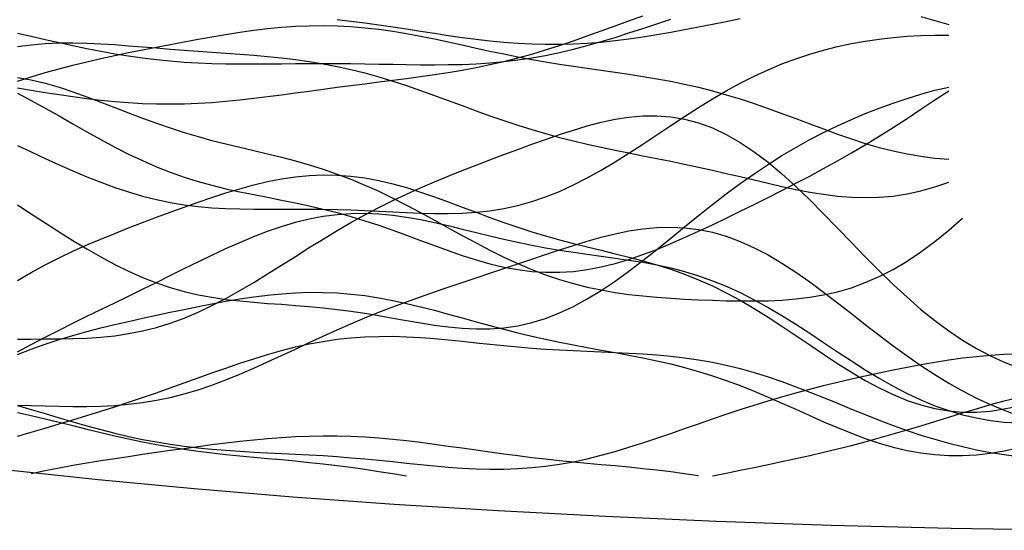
# Model space of a CAD drawing. Extents: x -15.9 to 15.9, y -4.2 to 4.2.
# Tile 5 of 14: x -7.3 to -2.1, y -4.2 to -1.4. Entities that reach past the tile are written whole.
import ezdxf

# ---------------------------------------------------------------- set-up
doc = ezdxf.new("R2010")
doc.units = 0

msp = doc.modelspace()

# ---------------------------------------------------------------- linework, layer by layer
at = {"layer": 'CNC'}
for points in [[(-7.35811, -1.81601), (-7.28341, -1.82796), (-7.20871, -1.83976), (-7.13401, -1.8512), (-7.05931, -1.86203), (-6.98461, -1.87201), (-6.9099, -1.88089), (-6.8352, -1.88844), (-6.7605, -1.89445), (-6.6858, -1.89878), (-6.6111, -1.90131), (-6.5364, -1.902), (-6.46169, -1.90085), (-6.38699, -1.89794), (-6.31229, -1.89338), (-6.23759, -1.88735), (-6.16289, -1.88004), (-6.08819, -1.87171), (-6.01348, -1.86258), (-5.93878, -1.85291), (-5.86408, -1.84292), (-5.78938, -1.83281), (-5.71468, -1.82274), (-5.63998, -1.81281), (-5.56527, -1.80308), (-5.49057, -1.79354), (-5.41587, -1.78411), (-5.34117, -1.77469), (-5.26647, -1.76508), (-5.19177, -1.75509), (-5.11706, -1.74447), (-5.04236, -1.73297), (-4.96766, -1.72035), (-4.89296, -1.70638), (-4.81826, -1.69087), (-4.74356, -1.67369), (-4.66885, -1.65474), (-4.59415, -1.63404), (-4.51945, -1.61164), (-4.44475, -1.5877), (-4.37005, -1.56244), (-4.29535, -1.53618), (-4.22064, -1.50926), (-4.14594, -1.48212), (-4.07124, -1.45521), (-3.99654, -1.429)], [(-7.35811, -1.52204), (-7.28341, -1.53906), (-7.20871, -1.55605), (-7.13401, -1.57278), (-7.05931, -1.58902), (-6.98461, -1.60452), (-6.9099, -1.61904), (-6.8352, -1.63239), (-6.7605, -1.64438), (-6.6858, -1.65489), (-6.6111, -1.66383), (-6.5364, -1.67119), (-6.46169, -1.67698), (-6.38699, -1.68131), (-6.31229, -1.68429), (-6.23759, -1.68611), (-6.16289, -1.68698), (-6.08819, -1.68712), (-6.01348, -1.68677), (-5.93878, -1.68617), (-5.86408, -1.68552), (-5.78938, -1.68502), (-5.71468, -1.6848), (-5.63998, -1.68494), (-5.56527, -1.68549), (-5.49057, -1.68641), (-5.41587, -1.68761), (-5.34117, -1.68895), (-5.26647, -1.69023), (-5.19177, -1.69119), (-5.11706, -1.69158), (-5.04236, -1.6911), (-4.96766, -1.68945), (-4.89296, -1.68635), (-4.81826, -1.68154), (-4.74356, -1.6748), (-4.66885, -1.66596), (-4.59415, -1.65491), (-4.51945, -1.6416), (-4.44475, -1.62608), (-4.37005, -1.60843), (-4.29535, -1.58883), (-4.22064, -1.5675), (-4.14594, -1.54474), (-4.07124, -1.52086), (-3.99654, -1.49624), (-3.92184, -1.47123), (-3.84714, -1.44623)], [(-7.35811, -1.78026), (-7.28341, -1.75603), (-7.20871, -1.73359), (-7.13401, -1.7128), (-7.05931, -1.69349), (-6.98461, -1.67544), (-6.9099, -1.65844), (-6.8352, -1.64225), (-6.7605, -1.62669), (-6.6858, -1.6116), (-6.6111, -1.59686), (-6.5364, -1.58242), (-6.46169, -1.56829), (-6.38699, -1.55454), (-6.31229, -1.54131), (-6.23759, -1.52878), (-6.16289, -1.51716), (-6.08819, -1.50672), (-6.01348, -1.49772), (-5.93878, -1.49042), (-5.86408, -1.48506), (-5.78938, -1.48185), (-5.71468, -1.48094), (-5.63998, -1.48243), (-5.56527, -1.48635), (-5.49057, -1.49264), (-5.41587, -1.50119), (-5.34117, -1.5118), (-5.26647, -1.52422), (-5.19177, -1.53814), (-5.11706, -1.55322), (-5.04236, -1.5691), (-4.96766, -1.58541), (-4.89296, -1.6018), (-4.81826, -1.61796), (-4.74356, -1.6336), (-4.66885, -1.64853), (-4.59415, -1.66261), (-4.51945, -1.67579), (-4.44475, -1.68809), (-4.37005, -1.69964), (-4.29535, -1.71059), (-4.22064, -1.72122), (-4.14594, -1.7318), (-4.07124, -1.74267), (-3.99654, -1.75417), (-3.92184, -1.76664), (-3.84714, -1.78039), (-3.77243, -1.79569), (-3.69773, -1.81274), (-3.62303, -1.83167), (-3.54833, -1.85252), (-3.47363, -1.87524), (-3.39893, -1.89968), (-3.32422, -1.9256), (-3.24952, -1.95267), (-3.17482, -1.98049), (-3.10012, -2.0086), (-3.02542, -2.03648), (-2.95072, -2.06361), (-2.87601, -2.08946), (-2.80131, -2.11351), (-2.72661, -2.13528), (-2.65191, -2.15436), (-2.57721, -2.1704), (-2.50251, -2.18311), (-2.4278, -2.19233), (-2.3531, -2.19796)], [(-5.63998, -1.44893), (-5.56527, -1.45762), (-5.49057, -1.46709), (-5.41587, -1.4773), (-5.34117, -1.48815), (-5.26647, -1.49945), (-5.19177, -1.51101), (-5.11706, -1.52258), (-5.04236, -1.53386), (-4.96766, -1.54458), (-4.89296, -1.55444), (-4.81826, -1.56314), (-4.74356, -1.57044), (-4.66885, -1.57611), (-4.59415, -1.57998), (-4.51945, -1.5819), (-4.44475, -1.58182), (-4.37005, -1.5797), (-4.29535, -1.5756), (-4.22064, -1.56961), (-4.14594, -1.56185), (-4.07124, -1.55249), (-3.99654, -1.54174), (-3.92184, -1.5298), (-3.84714, -1.51688), (-3.77243, -1.50318), (-3.69773, -1.48889), (-3.62303, -1.47417), (-3.54833, -1.45913), (-3.47363, -1.44387)], [(-2.50251, -1.4332), (-2.4278, -1.45454), (-2.3531, -1.47642)], [(-7.35811, -2.12497), (-7.28341, -2.15951), (-7.20871, -2.19404), (-7.13401, -2.22811), (-7.05931, -2.26121), (-6.98461, -2.29286), (-6.9099, -2.32258), (-6.8352, -2.34996), (-6.7605, -2.37464), (-6.6858, -2.39637), (-6.6111, -2.41498), (-6.5364, -2.43043), (-6.46169, -2.44277), (-6.38699, -2.45218), (-6.31229, -2.45891), (-6.23759, -2.46334), (-6.16289, -2.46588), (-6.08819, -2.46698), (-6.01348, -2.46714), (-5.93878, -2.46681), (-5.86408, -2.46643), (-5.78938, -2.46637), (-5.71468, -2.4669), (-5.63998, -2.46821), (-5.56527, -2.47037), (-5.49057, -2.47331), (-5.41587, -2.47686), (-5.34117, -2.48073), (-5.26647, -2.48452), (-5.19177, -2.48773), (-5.11706, -2.48982), (-5.04236, -2.4902), (-4.96766, -2.48828), (-4.89296, -2.48348), (-4.81826, -2.47526), (-4.74356, -2.46319), (-4.66885, -2.44691), (-4.59415, -2.42619), (-4.51945, -2.40093), (-4.44475, -2.37118), (-4.37005, -2.33712), (-4.29535, -2.29907), (-4.22064, -2.25748), (-4.14594, -2.21291), (-4.07124, -2.16599), (-3.99654, -2.11743), (-3.92184, -2.06797), (-3.84714, -2.01834), (-3.77243, -1.96926), (-3.69773, -1.92141), (-3.62303, -1.87538), (-3.54833, -1.83169), (-3.47363, -1.79076), (-3.39893, -1.75288), (-3.32422, -1.71826), (-3.24952, -1.68698), (-3.17482, -1.65904), (-3.10012, -1.63437), (-3.02542, -1.61282), (-2.95072, -1.59421), (-2.87601, -1.57834), (-2.80131, -1.56503), (-2.72661, -1.55411), (-2.65191, -1.54546), (-2.57721, -1.53902), (-2.50251, -1.5348), (-2.4278, -1.53288), (-2.3531, -1.53341)], [(-7.35811, -1.59398), (-7.28341, -1.58396), (-7.20871, -1.57753), (-7.13401, -1.5743), (-7.05931, -1.5738), (-6.98461, -1.57555), (-6.9099, -1.57903), (-6.8352, -1.58377), (-6.7605, -1.58932), (-6.6858, -1.5953), (-6.6111, -1.60139), (-6.5364, -1.60738), (-6.46169, -1.61312), (-6.38699, -1.6186), (-6.31229, -1.62387), (-6.23759, -1.62908), (-6.16289, -1.63443), (-6.08819, -1.64021), (-6.01348, -1.64672), (-5.93878, -1.65427), (-5.86408, -1.66318), (-5.78938, -1.67372), (-5.71468, -1.68613), (-5.63998, -1.70057), (-5.56527, -1.71715), (-5.49057, -1.73588), (-5.41587, -1.75666), (-5.34117, -1.77936), (-5.26647, -1.80371), (-5.19177, -1.82943), (-5.11706, -1.85615), (-5.04236, -1.88349), (-4.96766, -1.91102), (-4.89296, -1.93837), (-4.81826, -1.96515), (-4.74356, -1.99103), (-4.66885, -2.01575), (-4.59415, -2.03911), (-4.51945, -2.061), (-4.44475, -2.08139), (-4.37005, -2.10033), (-4.29535, -2.11796), (-4.22064, -2.13447), (-4.14594, -2.15011), (-4.07124, -2.16516), (-3.99654, -2.17992), (-3.92184, -2.19466), (-3.84714, -2.20963), (-3.77243, -2.22505), (-3.69773, -2.24103), (-3.62303, -2.25762), (-3.54833, -2.27479), (-3.47363, -2.29238), (-3.39893, -2.31014), (-3.32422, -2.32774), (-3.24952, -2.34475), (-3.17482, -2.36068), (-3.10012, -2.375), (-3.02542, -2.38713), (-2.95072, -2.3965), (-2.87601, -2.40256), (-2.80131, -2.40483), (-2.72661, -2.40287), (-2.65191, -2.39635), (-2.57721, -2.38505), (-2.50251, -2.36885), (-2.4278, -2.34779), (-2.3531, -2.322)], [(-7.35811, -1.75937), (-7.28341, -1.77234), (-7.20871, -1.79006), (-7.13401, -1.81175), (-7.05931, -1.83658), (-6.98461, -1.86367), (-6.9099, -1.89218), (-6.8352, -1.9213), (-6.7605, -1.95031), (-6.6858, -1.97858), (-6.6111, -2.00563), (-6.5364, -2.03113), (-6.46169, -2.05491), (-6.38699, -2.07696), (-6.31229, -2.09739), (-6.23759, -2.1165), (-6.16289, -2.13466), (-6.08819, -2.15234), (-6.01348, -2.17009), (-5.93878, -2.18846), (-5.86408, -2.20799), (-5.78938, -2.22917), (-5.71468, -2.25244), (-5.63998, -2.27811), (-5.56527, -2.3064), (-5.49057, -2.33738), (-5.41587, -2.37097), (-5.34117, -2.40697), (-5.26647, -2.44505), (-5.19177, -2.48476), (-5.11706, -2.52556), (-5.04236, -2.56685), (-4.96766, -2.60799), (-4.89296, -2.64834), (-4.81826, -2.68727), (-4.74356, -2.72423), (-4.66885, -2.75872), (-4.59415, -2.79037), (-4.51945, -2.81891), (-4.44475, -2.84418), (-4.37005, -2.86616), (-4.29535, -2.88493), (-4.22064, -2.90068), (-4.14594, -2.9137), (-4.07124, -2.9243), (-3.99654, -2.93286), (-3.92184, -2.93973), (-3.84714, -2.94526), (-3.77243, -2.94972), (-3.69773, -2.95333), (-3.62303, -2.95619), (-3.54833, -2.95828), (-3.47363, -2.95947), (-3.39893, -2.95953), (-3.32422, -2.95808), (-3.24952, -2.95467), (-3.17482, -2.94875), (-3.10012, -2.93975), (-3.02542, -2.92706), (-2.95072, -2.91008), (-2.87601, -2.88828), (-2.80131, -2.86119), (-2.72661, -2.82849), (-2.65191, -2.78996), (-2.57721, -2.74556), (-2.50251, -2.69544), (-2.4278, -2.6399), (-2.3531, -2.57945), (-2.2784, -2.51475)], [(-7.35811, -2.44358), (-7.28341, -2.49144), (-7.20871, -2.53972), (-7.13401, -2.58775), (-7.05931, -2.63483), (-6.98461, -2.68026), (-6.9099, -2.72339), (-6.8352, -2.76363), (-6.7605, -2.80049), (-6.6858, -2.83359), (-6.6111, -2.86272), (-6.5364, -2.88778), (-6.46169, -2.90887), (-6.38699, -2.92618), (-6.31229, -2.9401), (-6.23759, -2.95108), (-6.16289, -2.9597), (-6.08819, -2.96658), (-6.01348, -2.97236), (-5.93878, -2.97768), (-5.86408, -2.98314), (-5.78938, -2.98924), (-5.71468, -2.99637), (-5.63998, -3.0048), (-5.56527, -3.01465), (-5.49057, -3.02584), (-5.41587, -3.03817), (-5.34117, -3.05126), (-5.26647, -3.06459), (-5.19177, -3.07752), (-5.11706, -3.08931), (-5.04236, -3.09919), (-4.96766, -3.10633), (-4.89296, -3.10994), (-4.81826, -3.10929), (-4.74356, -3.10372), (-4.66885, -3.09271), (-4.59415, -3.07588), (-4.51945, -3.05301), (-4.44475, -3.02407), (-4.37005, -2.98919), (-4.29535, -2.9487), (-4.22064, -2.90307), (-4.14594, -2.85291), (-4.07124, -2.79896), (-3.99654, -2.74201), (-3.92184, -2.68293), (-3.84714, -2.62259), (-3.77243, -2.56183), (-3.69773, -2.50145), (-3.62303, -2.44216), (-3.54833, -2.38457), (-3.47363, -2.32918), (-3.39893, -2.27634), (-3.32422, -2.22631), (-3.24952, -2.17919), (-3.17482, -2.135), (-3.10012, -2.09367), (-3.02542, -2.05506), (-2.95072, -2.019), (-2.87601, -1.98531), (-2.80131, -1.95384), (-2.72661, -1.92447), (-2.65191, -1.89717), (-2.57721, -1.87199), (-2.50251, -1.84908), (-2.4278, -1.8287), (-2.3531, -1.81121)], [(-7.35811, -1.8438), (-7.28341, -1.88279), (-7.20871, -1.9238), (-7.13401, -1.96609), (-7.05931, -2.00891), (-6.98461, -2.05152), (-6.9099, -2.09318), (-6.8352, -2.13325), (-6.7605, -2.17117), (-6.6858, -2.2065), (-6.6111, -2.23892), (-6.5364, -2.26828), (-6.46169, -2.29455), (-6.38699, -2.31787), (-6.31229, -2.33851), (-6.23759, -2.35686), (-6.16289, -2.37338), (-6.08819, -2.38864), (-6.01348, -2.40323), (-5.93878, -2.41772), (-5.86408, -2.43269), (-5.78938, -2.44863), (-5.71468, -2.46597), (-5.63998, -2.485), (-5.56527, -2.50589), (-5.49057, -2.52867), (-5.41587, -2.55323), (-5.34117, -2.5793), (-5.26647, -2.60649), (-5.19177, -2.6343), (-5.11706, -2.66213), (-5.04236, -2.6893), (-4.96766, -2.71512), (-4.89296, -2.73889), (-4.81826, -2.75991), (-4.74356, -2.77758), (-4.66885, -2.79135), (-4.59415, -2.8008), (-4.51945, -2.80562), (-4.44475, -2.80563), (-4.37005, -2.8008), (-4.29535, -2.79121), (-4.22064, -2.77709), (-4.14594, -2.75874), (-4.07124, -2.73658), (-3.99654, -2.71107), (-3.92184, -2.68271), (-3.84714, -2.65201), (-3.77243, -2.61944), (-3.69773, -2.58544), (-3.62303, -2.55039), (-3.54833, -2.51459), (-3.47363, -2.47823), (-3.39893, -2.44143), (-3.32422, -2.4042), (-3.24952, -2.36647), (-3.17482, -2.32813), (-3.10012, -2.289), (-3.02542, -2.24887), (-2.95072, -2.20754), (-2.87601, -2.16487), (-2.80131, -2.12072), (-2.72661, -2.07507), (-2.65191, -2.028), (-2.57721, -1.97968), (-2.50251, -1.93041), (-2.4278, -1.88064), (-2.3531, -1.83091)], [(-7.35811, -3.16444), (-7.28341, -3.16379), (-7.20871, -3.16345), (-7.13401, -3.1629), (-7.05931, -3.16152), (-6.98461, -3.15865), (-6.9099, -3.15367), (-6.8352, -3.14594), (-6.7605, -3.13494), (-6.6858, -3.12023), (-6.6111, -3.10147), (-6.5364, -3.07849), (-6.46169, -3.05126), (-6.38699, -3.01989), (-6.31229, -2.98465), (-6.23759, -2.94593), (-6.16289, -2.90424), (-6.08819, -2.86017), (-6.01348, -2.81436), (-5.93878, -2.7675), (-5.86408, -2.72024), (-5.78938, -2.67323), (-5.71468, -2.62702), (-5.63998, -2.58209), (-5.56527, -2.53881), (-5.49057, -2.49744), (-5.41587, -2.45811), (-5.34117, -2.42083), (-5.26647, -2.38551), (-5.19177, -2.35198), (-5.11706, -2.32), (-5.04236, -2.28929), (-4.96766, -2.25956), (-4.89296, -2.23054), (-4.81826, -2.20203), (-4.74356, -2.17388), (-4.66885, -2.14609), (-4.59415, -2.11872), (-4.51945, -2.09199), (-4.44475, -2.06627), (-4.37005, -2.04201), (-4.29535, -2.01981), (-4.22064, -2.00034), (-4.14594, -1.98436), (-4.07124, -1.97264), (-3.99654, -1.96596), (-3.92184, -1.96505), (-3.84714, -1.97058), (-3.77243, -1.9831), (-3.69773, -2.00302), (-3.62303, -2.03058), (-3.54833, -2.06584), (-3.47363, -2.10865), (-3.39893, -2.15867), (-3.32422, -2.21537), (-3.24952, -2.27803), (-3.17482, -2.34576), (-3.10012, -2.41758), (-3.02542, -2.49237), (-2.95072, -2.56898), (-2.87601, -2.64625), (-2.80131, -2.72301), (-2.72661, -2.7982), (-2.65191, -2.8708), (-2.57721, -2.93997), (-2.50251, -3.00497), (-2.4278, -3.06524), (-2.3531, -3.12041), (-2.2784, -3.17023), (-2.2037, -3.21465), (-2.129, -3.25374), (-2.0543, -3.28769), (-1.97959, -3.31679)], [(-7.35811, -2.85025), (-7.28341, -2.80661), (-7.20871, -2.76591), (-7.13401, -2.72796), (-7.05931, -2.69244), (-6.98461, -2.65899), (-6.9099, -2.62724), (-6.8352, -2.59683), (-6.7605, -2.56741), (-6.6858, -2.53874), (-6.6111, -2.51064), (-6.5364, -2.48302), (-6.46169, -2.45593), (-6.38699, -2.42951), (-6.31229, -2.404), (-6.23759, -2.37976), (-6.16289, -2.35719), (-6.08819, -2.33674), (-6.01348, -2.3189), (-5.93878, -2.30415), (-5.86408, -2.29291), (-5.78938, -2.28556), (-5.71468, -2.28236), (-5.63998, -2.28351), (-5.56527, -2.28903), (-5.49057, -2.29884), (-5.41587, -2.31272), (-5.34117, -2.33032), (-5.26647, -2.3512), (-5.19177, -2.3748), (-5.11706, -2.4005), (-5.04236, -2.42765), (-4.96766, -2.45561), (-4.89296, -2.48373), (-4.81826, -2.51146), (-4.74356, -2.5383), (-4.66885, -2.56388), (-4.59415, -2.58798), (-4.51945, -2.61049), (-4.44475, -2.63146), (-4.37005, -2.65108), (-4.29535, -2.6697), (-4.22064, -2.68773), (-4.14594, -2.70573), (-4.07124, -2.72427), (-3.99654, -2.74398), (-3.92184, -2.76547), (-3.84714, -2.7893), (-3.77243, -2.81595), (-3.69773, -2.84581), (-3.62303, -2.8791), (-3.54833, -2.91593), (-3.47363, -2.9562), (-3.39893, -2.99967), (-3.32422, -3.04592), (-3.24952, -3.09438), (-3.17482, -3.14435), (-3.10012, -3.195), (-3.02542, -3.24545), (-2.95072, -3.29477), (-2.87601, -3.342), (-2.80131, -3.38624), (-2.72661, -3.42665), (-2.65191, -3.46245), (-2.57721, -3.49304), (-2.50251, -3.51792), (-2.4278, -3.53675), (-2.3531, -3.54936), (-2.2784, -3.55574), (-2.2037, -3.55602), (-2.129, -3.55046), (-2.0543, -3.53945), (-1.97959, -3.52344)], [(-7.35811, -3.23257), (-7.28341, -3.19262), (-7.20871, -3.15373), (-7.13401, -3.1158), (-7.05931, -3.07862), (-6.98461, -3.04199), (-6.9099, -3.00567), (-6.8352, -2.96944), (-6.7605, -2.93313), (-6.6858, -2.89662), (-6.6111, -2.8599), (-6.5364, -2.82302), (-6.46169, -2.78614), (-6.38699, -2.74953), (-6.31229, -2.71353), (-6.23759, -2.67856), (-6.16289, -2.64512), (-6.08819, -2.61371), (-6.01348, -2.58486), (-5.93878, -2.55908), (-5.86408, -2.53682), (-5.78938, -2.51848), (-5.71468, -2.50435), (-5.63998, -2.49461), (-5.56527, -2.48932), (-5.49057, -2.48839), (-5.41587, -2.49163), (-5.34117, -2.49871), (-5.26647, -2.50917), (-5.19177, -2.52249), (-5.11706, -2.53808), (-5.04236, -2.55529), (-4.96766, -2.57349), (-4.89296, -2.59207), (-4.81826, -2.61045), (-4.74356, -2.62816), (-4.66885, -2.64483), (-4.59415, -2.66023), (-4.51945, -2.67422), (-4.44475, -2.68687), (-4.37005, -2.69833), (-4.29535, -2.70891), (-4.22064, -2.71904), (-4.14594, -2.72922), (-4.07124, -2.74004), (-3.99654, -2.75211), (-3.92184, -2.76603), (-3.84714, -2.78239), (-3.77243, -2.8017), (-3.69773, -2.82439), (-3.62303, -2.85075), (-3.54833, -2.88096), (-3.47363, -2.91502), (-3.39893, -2.9528), (-3.32422, -2.99401), (-3.24952, -3.0382), (-3.17482, -3.08481), (-3.10012, -3.13318), (-3.02542, -3.18255), (-2.95072, -3.23213), (-2.87601, -3.28109), (-2.80131, -3.32864), (-2.72661, -3.37403), (-2.65191, -3.41656), (-2.57721, -3.45566), (-2.50251, -3.49086), (-2.4278, -3.5218), (-2.3531, -3.54828), (-2.2784, -3.5702), (-2.2037, -3.58759), (-2.129, -3.6006), (-2.0543, -3.60943), (-1.97959, -3.61438)], [(-7.35811, -3.51917), (-7.28341, -3.52108), (-7.20871, -3.52318), (-7.13401, -3.52505), (-7.05931, -3.52624), (-6.98461, -3.52624), (-6.9099, -3.52458), (-6.8352, -3.52078), (-6.7605, -3.51444), (-6.6858, -3.50521), (-6.6111, -3.49285), (-6.5364, -3.47721), (-6.46169, -3.45828), (-6.38699, -3.43613), (-6.31229, -3.41096), (-6.23759, -3.38307), (-6.16289, -3.35282), (-6.08819, -3.32066), (-6.01348, -3.28707), (-5.93878, -3.25256), (-5.86408, -3.21761), (-5.78938, -3.18268), (-5.71468, -3.14819), (-5.63998, -3.11448), (-5.56527, -3.0818), (-5.49057, -3.05033), (-5.41587, -3.02013), (-5.34117, -2.9912), (-5.26647, -2.96344), (-5.19177, -2.93669), (-5.11706, -2.91075), (-5.04236, -2.88539), (-4.96766, -2.86037), (-4.89296, -2.83547), (-4.81826, -2.81055), (-4.74356, -2.78548), (-4.66885, -2.76026), (-4.59415, -2.73496), (-4.51945, -2.70978), (-4.44475, -2.68501), (-4.37005, -2.66103), (-4.29535, -2.63835), (-4.22064, -2.61752), (-4.14594, -2.59916), (-4.07124, -2.58393), (-3.99654, -2.57247), (-3.92184, -2.56541), (-3.84714, -2.56332), (-3.77243, -2.56668), (-3.69773, -2.57587), (-3.62303, -2.59113), (-3.54833, -2.61256), (-3.47363, -2.64012), (-3.39893, -2.67359), (-3.32422, -2.71261), (-3.24952, -2.75667), (-3.17482, -2.80514), (-3.10012, -2.85728), (-3.02542, -2.91229), (-2.95072, -2.9693), (-2.87601, -3.02742), (-2.80131, -3.08579), (-2.72661, -3.14358), (-2.65191, -3.20002), (-2.57721, -3.25445), (-2.50251, -3.3063), (-2.4278, -3.35512), (-2.3531, -3.40059), (-2.2784, -3.44252), (-2.2037, -3.48081), (-2.129, -3.51549), (-2.0543, -3.54666), (-1.97959, -3.5745)], [(-7.35811, -3.24674), (-7.28341, -3.21788), (-7.20871, -3.19138), (-7.13401, -3.16706), (-7.05931, -3.14468), (-6.98461, -3.12397), (-6.9099, -3.10464), (-6.8352, -3.0864), (-6.7605, -3.06901), (-6.6858, -3.05224), (-6.6111, -3.03595), (-6.5364, -3.02005), (-6.46169, -3.00454), (-6.38699, -2.9895), (-6.31229, -2.97506), (-6.23759, -2.96146), (-6.16289, -2.94893), (-6.08819, -2.9378), (-6.01348, -2.92836), (-5.93878, -2.92094), (-5.86408, -2.91582), (-5.78938, -2.91326), (-5.71468, -2.91344), (-5.63998, -2.91648), (-5.56527, -2.9224), (-5.49057, -2.93117), (-5.41587, -2.94262), (-5.34117, -2.95654), (-5.26647, -2.97261), (-5.19177, -2.99047), (-5.11706, -3.00971), (-5.04236, -3.02989), (-4.96766, -3.05057), (-4.89296, -3.07132), (-4.81826, -3.09176), (-4.74356, -3.11156), (-4.66885, -3.13048), (-4.59415, -3.14836), (-4.51945, -3.16513), (-4.44475, -3.18082), (-4.37005, -3.19556), (-4.29535, -3.20958), (-4.22064, -3.22316), (-4.14594, -3.23667), (-4.07124, -3.25049), (-3.99654, -3.26504), (-3.92184, -3.28072), (-3.84714, -3.29789), (-3.77243, -3.31688), (-3.69773, -3.33792), (-3.62303, -3.36116), (-3.54833, -3.38663), (-3.47363, -3.41427), (-3.39893, -3.44388), (-3.32422, -3.47516), (-3.24952, -3.5077), (-3.17482, -3.541), (-3.10012, -3.57449), (-3.02542, -3.60755), (-2.95072, -3.63954), (-2.87601, -3.66979), (-2.80131, -3.69769), (-2.72661, -3.72266), (-2.65191, -3.74419), (-2.57721, -3.76186), (-2.50251, -3.77535), (-2.4278, -3.78444), (-2.3531, -3.78905), (-2.2784, -3.78918), (-2.2037, -3.78497), (-2.129, -3.77663), (-2.0543, -3.76444), (-1.97959, -3.74877)], [(-7.35811, -3.6853), (-7.28341, -3.66351), (-7.20871, -3.64162), (-7.13401, -3.61958), (-7.05931, -3.59727), (-6.98461, -3.57459), (-6.9099, -3.55142), (-6.8352, -3.52766), (-6.7605, -3.50326), (-6.6858, -3.47819), (-6.6111, -3.45247), (-6.5364, -3.4262), (-6.46169, -3.39954), (-6.38699, -3.3727), (-6.31229, -3.34595), (-6.23759, -3.31961), (-6.16289, -3.29402), (-6.08819, -3.26956), (-6.01348, -3.24661), (-5.93878, -3.22551), (-5.86408, -3.2066), (-5.78938, -3.19015), (-5.71468, -3.17637), (-5.63998, -3.1654), (-5.56527, -3.1573), (-5.49057, -3.15203), (-5.41587, -3.14949), (-5.34117, -3.14946), (-5.26647, -3.15169), (-5.19177, -3.15583), (-5.11706, -3.16152), (-5.04236, -3.16835), (-4.96766, -3.17592), (-4.89296, -3.18382), (-4.81826, -3.19169), (-4.74356, -3.19924), (-4.66885, -3.2062), (-4.59415, -3.21241), (-4.51945, -3.21779), (-4.44475, -3.22235), (-4.37005, -3.22618), (-4.29535, -3.22947), (-4.22064, -3.23248), (-4.14594, -3.23552), (-4.07124, -3.23895), (-3.99654, -3.24315), (-3.92184, -3.24853), (-3.84714, -3.25545), (-3.77243, -3.26425), (-3.69773, -3.27522), (-3.62303, -3.28857), (-3.54833, -3.30445), (-3.47363, -3.32289), (-3.39893, -3.34385), (-3.32422, -3.36718), (-3.24952, -3.39267), (-3.17482, -3.41999), (-3.10012, -3.44877), (-3.02542, -3.4786), (-2.95072, -3.50902), (-2.87601, -3.53957), (-2.80131, -3.56977), (-2.72661, -3.5992), (-2.65191, -3.62745), (-2.57721, -3.65419), (-2.50251, -3.67913), (-2.4278, -3.70207), (-2.3531, -3.72287), (-2.2784, -3.74148), (-2.2037, -3.7579), (-2.129, -3.77218), (-2.0543, -3.78445), (-1.97959, -3.79482)], [(-7.35811, -3.52046), (-7.28341, -3.54235), (-7.20871, -3.56455), (-7.13401, -3.58675), (-7.05931, -3.60861), (-6.98461, -3.62981), (-6.9099, -3.65004), (-6.8352, -3.66902), (-6.7605, -3.68652), (-6.6858, -3.70237), (-6.6111, -3.71645), (-6.5364, -3.72873), (-6.46169, -3.73923), (-6.38699, -3.74806), (-6.31229, -3.75536), (-6.23759, -3.76136), (-6.16289, -3.76632), (-6.08819, -3.77051), (-6.01348, -3.77424), (-5.93878, -3.77779), (-5.86408, -3.78144), (-5.78938, -3.78543), (-5.71468, -3.78994), (-5.63998, -3.7951), (-5.56527, -3.80096), (-5.49057, -3.8075), (-5.41587, -3.81464), (-5.34117, -3.8222), (-5.26647, -3.82995), (-5.19177, -3.83762), (-5.11706, -3.84486), (-5.04236, -3.85132), (-4.96766, -3.85663), (-4.89296, -3.86043), (-4.81826, -3.86237), (-4.74356, -3.86215), (-4.66885, -3.85953), (-4.59415, -3.85431), (-4.51945, -3.84638), (-4.44475, -3.83571), (-4.37005, -3.82233), (-4.29535, -3.80638), (-4.22064, -3.78804), (-4.14594, -3.76756), (-4.07124, -3.74525), (-3.99654, -3.72145), (-3.92184, -3.69651), (-3.84714, -3.67082), (-3.77243, -3.64472), (-3.69773, -3.61856), (-3.62303, -3.59263), (-3.54833, -3.56719), (-3.47363, -3.54245), (-3.39893, -3.51856), (-3.32422, -3.49561), (-3.24952, -3.47366), (-3.17482, -3.4527), (-3.10012, -3.43271), (-3.02542, -3.41361), (-2.95072, -3.39535), (-2.87601, -3.37785), (-2.80131, -3.36106), (-2.72661, -3.34493), (-2.65191, -3.32949), (-2.57721, -3.31476), (-2.50251, -3.30086), (-2.4278, -3.28791), (-2.3531, -3.27613), (-2.2784, -3.26573), (-2.2037, -3.25699), (-2.129, -3.25021), (-2.0543, -3.24568), (-1.97959, -3.24371)], [(-10.15305, -3.45597), (-9.73169, -3.53458), (-9.29692, -3.60908), (-8.84882, -3.6794), (-8.38742, -3.7455), (-7.91273, -3.8073), (-7.42467, -3.86475), (-6.92309, -3.9178), (-6.40774, -3.9664), (-5.87822, -4.01051), (-5.33394, -4.05008), (-4.77402, -4.08508), (-4.19718, -4.11549), (-3.60147, -4.14126), (-2.98389, -4.16238), (-2.33943, -4.17883), (-1.65885, -4.19059)], [(-3.62303, -3.89796), (-3.54833, -3.88334), (-3.47363, -3.8684), (-3.39893, -3.85318), (-3.32422, -3.83767), (-3.24952, -3.82183), (-3.17482, -3.8056), (-3.10012, -3.78887), (-3.02542, -3.77157), (-2.95072, -3.75358), (-2.87601, -3.73483), (-2.80131, -3.71526), (-2.72661, -3.69486), (-2.65191, -3.67365), (-2.57721, -3.65171), (-2.50251, -3.62918), (-2.4278, -3.60625), (-2.3531, -3.58317), (-2.2784, -3.56024), (-2.2037, -3.53781), (-2.129, -3.51624), (-2.0543, -3.49594), (-1.97959, -3.47729)], [(-7.35811, -3.55763), (-7.28341, -3.5743), (-7.20871, -3.59195), (-7.13401, -3.61027), (-7.05931, -3.62891), (-6.98461, -3.64753), (-6.9099, -3.66581), (-6.8352, -3.68346), (-6.7605, -3.70022), (-6.6858, -3.71588), (-6.6111, -3.73031), (-6.5364, -3.74342), (-6.46169, -3.75521), (-6.38699, -3.76572), (-6.31229, -3.77507), (-6.23759, -3.78343), (-6.16289, -3.791), (-6.08819, -3.79803), (-6.01348, -3.80478), (-5.93878, -3.8115), (-5.86408, -3.81845), (-5.78938, -3.82585), (-5.71468, -3.83389), (-5.63998, -3.84269), (-5.56527, -3.85234), (-5.49057, -3.86285), (-5.41587, -3.87418), (-5.34117, -3.88622), (-5.26647, -3.89879)], [(-7.28341, -3.8854), (-7.20871, -3.86984), (-7.13401, -3.85531), (-7.05931, -3.8417), (-6.98461, -3.82887), (-6.9099, -3.81668), (-6.8352, -3.80499), (-6.7605, -3.79367), (-6.6858, -3.78264), (-6.6111, -3.77181), (-6.5364, -3.76117), (-6.46169, -3.75073), (-6.38699, -3.74054), (-6.31229, -3.7307), (-6.23759, -3.72134), (-6.16289, -3.71263), (-6.08819, -3.70472), (-6.01348, -3.69782), (-5.93878, -3.69209), (-5.86408, -3.6877), (-5.78938, -3.68481), (-5.71468, -3.6835), (-5.63998, -3.68385), (-5.56527, -3.68587), (-5.49057, -3.68954), (-5.41587, -3.69476), (-5.34117, -3.7014), (-5.26647, -3.70929), (-5.19177, -3.71823), (-5.11706, -3.72797), (-5.04236, -3.73827), (-4.96766, -3.74887), (-4.89296, -3.75954), (-4.81826, -3.77006), (-4.74356, -3.78024), (-4.66885, -3.78995), (-4.59415, -3.79909), (-4.51945, -3.80762), (-4.44475, -3.81556), (-4.37005, -3.823), (-4.29535, -3.83005), (-4.22064, -3.83688), (-4.14594, -3.8437), (-4.07124, -3.85073), (-3.99654, -3.8582), (-3.92184, -3.86636), (-3.84714, -3.87541), (-3.77243, -3.88554), (-3.69773, -3.8969)]]:
    msp.add_lwpolyline(points, dxfattribs=at)

doc.saveas('drawing.dxf')
